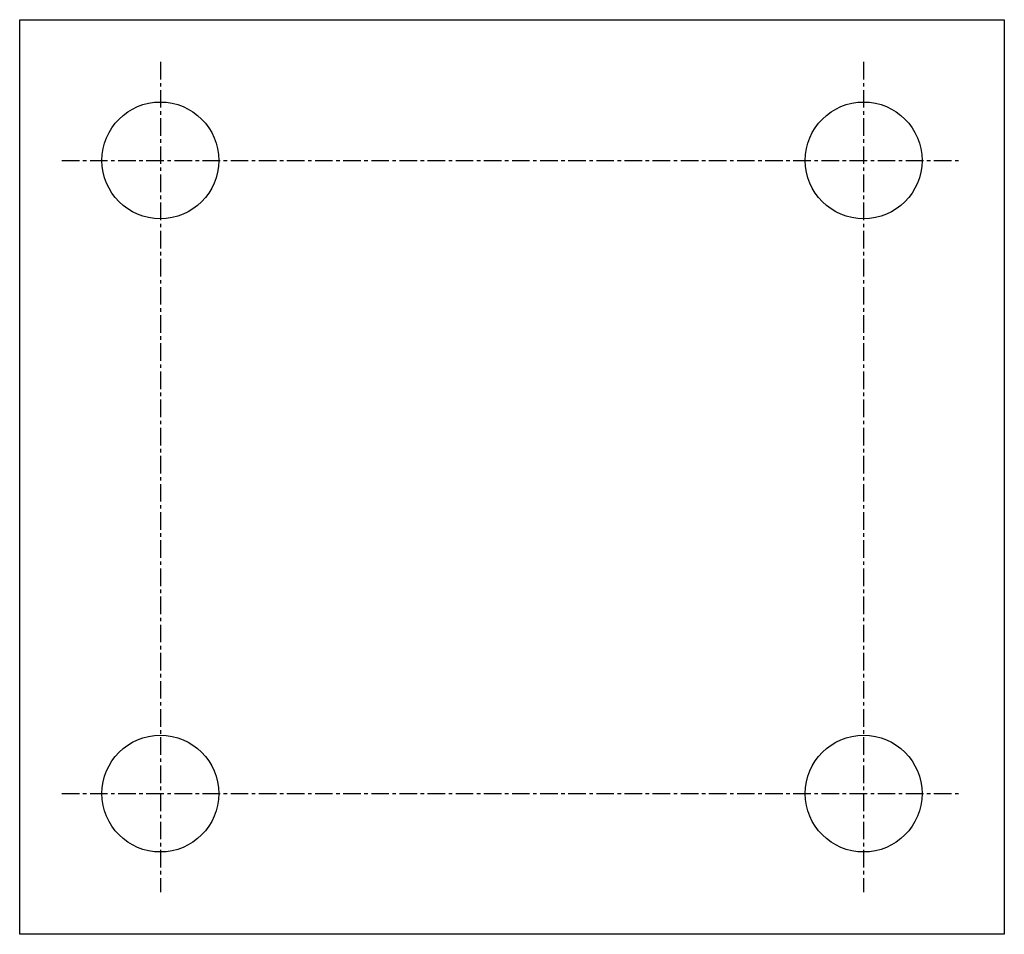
# Model space of a CAD drawing. Extents: x 100 to 170, y 95 to 160.
import ezdxf

# ---------------------------------------------------------------- set-up
doc = ezdxf.new("R2010")
doc.units = 0
doc.linetypes.add('CENTER', pattern=[2, 1.25, -0.25, 0.25, -0.25])
doc.layers.get('0').update_dxf_attribs({"linetype": 'CONTINUOUS'})
doc.layers.add('BRAUER-1', color=1, linetype='CENTER')

msp = doc.modelspace()

# ---------------------------------------------------------------- linework, layer by layer
for p, q in [((100, 160), (170, 160)), ((100, 95), (100, 160)), ((170, 160), (170, 95)), ((170, 95), (100, 95))]:
    msp.add_line(p, q)
for centre in [(110, 150), (160, 150), (110, 105), (160, 105)]:
    msp.add_circle(centre, 4.15)
at = {"layer": 'BRAUER-1'}
for p, q in [((110, 157), (110, 98)), ((160, 157), (160, 98)), ((103, 150), (167, 150)), ((103, 105), (167, 105))]:
    msp.add_line(p, q, dxfattribs=at)

doc.saveas('drawing.dxf')
